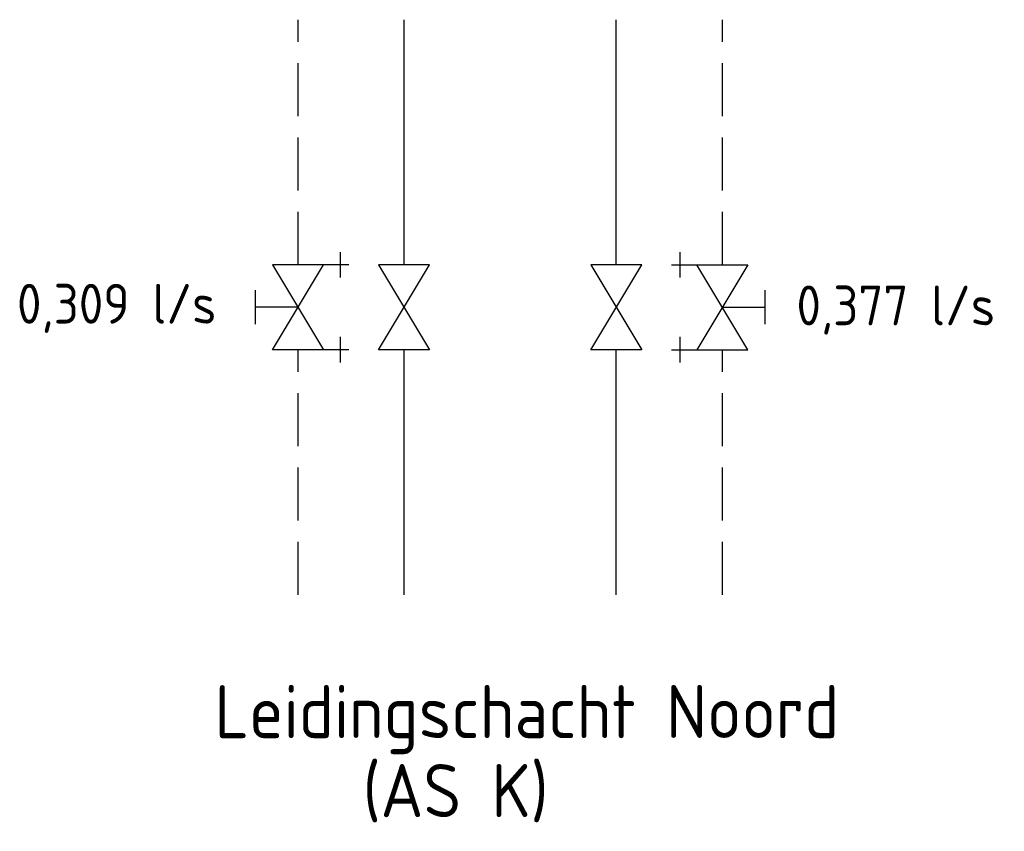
# Model space of a CAD drawing. Header units: millimetres. Extents: x -72841 to 40632, y 1338 to 50632.
# Tile 9 of 9: x 12234 to 16875, y 43984 to 47808. Entities that reach past the tile are written whole.
import ezdxf

# ---------------------------------------------------------------- set-up
doc = ezdxf.new("R2010")
doc.units = ezdxf.units.MM
doc.header["$LTSCALE"] = 50
for name, pattern in [('2322105', [47, 40, -7]), ('2322106', [47, 5, -2, 5, -2, 5, -2, 5, -2, 5, -2, 5, -7]), ('2322107', [2000, 1000, 1000]), ('2322108', [7, 5, -2])]:
    doc.linetypes.add(name, pattern=pattern)
for name, color, linetype in [('WL5501--', 130, 'Continuous'), ('WL5502--', 130, 'Continuous'), ('WL561---', 10, 'Continuous'), ('WL561---_AANVOER', 10, 'Continuous'), ('WL561---_RETOUR', 10, 'Continuous'), ('WM570---_RETOUR', 2, 'Continuous')]:
    doc.layers.add(name, color=color, linetype=linetype)
doc.styles.add('BURO-018', font='ISO96.shx', dxfattribs={"height": 90})
doc.styles.add('BURO-025', font='ISO96.shx', dxfattribs={"height": 125})

# ---------------------------------------------------------------- blocks, each defined once
blk = doc.blocks.new('3048301')
at = {"color": 0, "linetype": 'Continuous'}
for p, q in [((-2.5, 1.5), (2.5, -1.5)), ((-2.5, -1.5), (-2.5, 1.5)), ((2.5, 1.5), (-2.5, -1.5)), ((2.5, -1.5), (2.5, 1.5))]:
    blk.add_line(p, q, dxfattribs=at)
at = {"color": 0, "linetype": 'Continuous', "style": 'BURO-018', "flags": 1}
blk.add_attdef('CV_MATCODE', (0, 0), '', height=1.8, dxfattribs=at)
blk = doc.blocks.new('3048301A')
at = {"color": 0, "linetype": 'Continuous'}
for p, q in [((-1, 2.5), (1, 2.5)), ((0, 0), (0, 2.5)), ((-2.5, 1.5), (2.5, -1.5)), ((-2.5, -3), (-2.5, 1.5)), ((2.5, 1.5), (-2.5, -1.5)), ((2.5, -3), (2.5, 1.5)), ((-3.25, -2.5), (-1.75, -2.5)), ((1.75, -2.5), (3.25, -2.5))]:
    blk.add_line(p, q, dxfattribs=at)
at = {"color": 0, "linetype": 'Continuous', "style": 'BURO-018', "flags": 1}
blk.add_attdef('CV_MATCODE', (0, 0), '', height=1.8, dxfattribs=at)

msp = doc.modelspace()

# ---------------------------------------------------------------- linework, layer by layer
at = {"layer": 'WL5501--', "linetype": '2322105'}
for p, q in [((15045.9, 46653), (15045.9, 47807.7)), ((15045.9, 45098.3), (15045.9, 46253))]:
    msp.add_line(p, q, dxfattribs=at)
at = {"layer": 'WL5502--', "linetype": '2322106'}
for p, q in [((15545.9, 46653), (15545.9, 47807.7)), ((15545.9, 45098.3), (15545.9, 46253))]:
    msp.add_line(p, q, dxfattribs=at)
at = {"layer": 'WL561---_AANVOER', "linetype": '2322107'}
for p, q in [((14045.9, 46653), (14045.9, 47807.7)), ((14045.9, 45098.3), (14045.9, 46253))]:
    msp.add_line(p, q, dxfattribs=at)
at = {"layer": 'WL561---_RETOUR', "linetype": '2322108'}
for p, q in [((13545.9, 46653), (13545.9, 47807.7)), ((13545.9, 45098.3), (13545.9, 46253))]:
    msp.add_line(p, q, dxfattribs=at)

# ---------------------------------------------------------------- block references
at = {"layer": 'WL561---', "color": 2, "linetype": '2322106', "xscale": 80, "yscale": 80, "zscale": 80}
for name, p, rotation in [('3048301A', (13545.9, 46453), 89.99999999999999), ('3048301A', (15545.9, 46453), 270), ('3048301', (14045.9, 46453), 90), ('3048301', (15045.9, 46453), 90)]:
    msp.add_blockref(name, p, dxfattribs=dict(at, rotation=rotation))

# ---------------------------------------------------------------- texts
at = {"layer": 'WM570---_RETOUR', "style": 'BURO-025'}
for s, height, p in [('0,309 l/s', 187.5, (12221.3, 46375.6)), ('0,377 l/s', 187.5, (15895.5, 46367.7)), ('Leidingschacht Noord', 250, (13153.2, 44422.5)), ('(AS K)', 250, (13851.1, 44050.6))]:
    msp.add_text(s, height=height, dxfattribs=at).set_placement(p)

doc.saveas('drawing.dxf')
